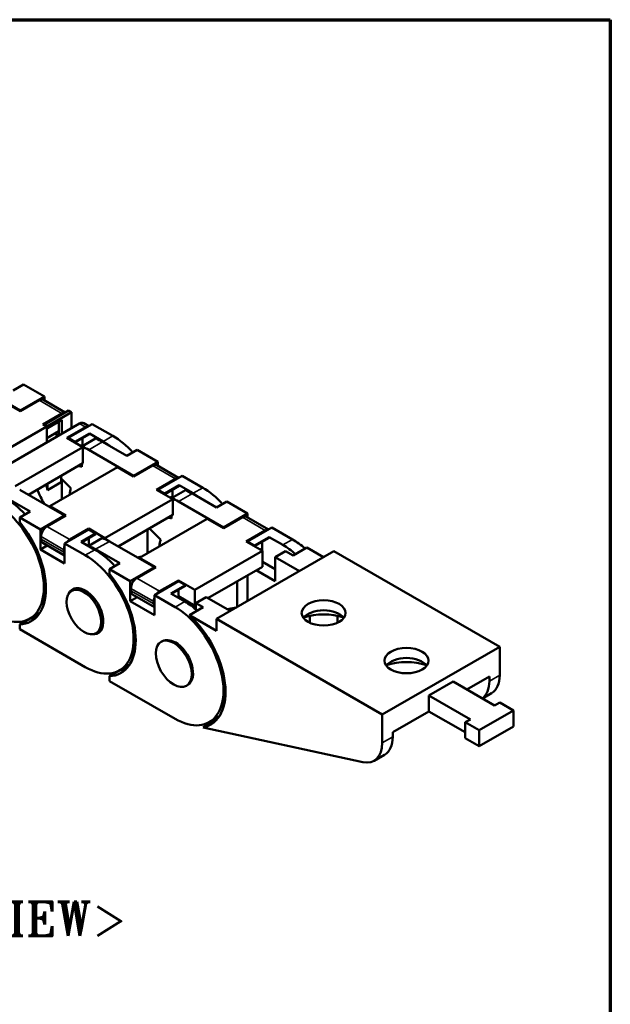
# Model space of a CAD drawing. Header units: millimetres. Extents: x 10 to 277, y 10 to 201.
# Tile 7 of 7: x 236 to 277, y 127 to 195. Entities that reach past the tile are written whole.
import ezdxf

# ---------------------------------------------------------------- set-up
doc = ezdxf.new("R2010")
doc.units = ezdxf.units.MM
doc.header["$LTSCALE"] = 0.3
for name, color, linetype, lineweight in [('경계(ISO)', 7, 'Continuous', 70), ('기호(ISO)', 7, 'Continuous', 25), ('외형선(ISO)', 7, 'Continuous', 50), ('좁은 외형선(ISO)', 4, 'Continuous', 35)]:
    doc.layers.add(name, color=color, linetype=linetype, lineweight=lineweight)
doc.styles.add('한신 주석 텍스트', font='RomanT.shx')

msp = doc.modelspace()

# ---------------------------------------------------------------- linework, layer by layer
at = {"layer": '경계(ISO)'}
for p, q in [((156.667, 194.667), (276.667, 194.667)), ((276.667, 194.667), (276.667, 10))]:
    msp.add_line(p, q, dxfattribs=at)
at = {"layer": '외형선(ISO)'}
for p, q in [((236.391, 167.996), (233.327, 169.761)), ((235.92, 169.353), (236.627, 169.761)), ((236.627, 169.761), (238.041, 168.946)), ((238.041, 168.946), (236.391, 167.996)), ((239.456, 167.861), (237.971, 168.716)), ((238.041, 168.675), (238.041, 168.946)), ((235.284, 168.58), (236.391, 167.942)), ((236.391, 167.942), (237.688, 168.688)), ((236.391, 167.996), (236.391, 167.942)), ((239.243, 167.792), (237.947, 167.046)), ((238.041, 167.046), (239.691, 167.996)), ((239.899, 167.876), (238.249, 166.926)), ((238.249, 166.779), (239.239, 167.349)), ((239.239, 167.349), (239.239, 166.41)), ((239.691, 167.996), (239.899, 167.876)), ((239.899, 166.79), (239.899, 167.876)), ((233.229, 162.949), (240.442, 167.103)), ((238.202, 166.899), (233.583, 164.239)), ((237.947, 167.046), (238.202, 166.899)), ((238.041, 166.992), (238.041, 167.046)), ((238.249, 166.926), (238.041, 167.046)), ((238.202, 165.813), (238.202, 166.899)), ((238.249, 166.926), (238.249, 166.779)), ((239.031, 166.29), (239.031, 167.229)), ((240.859, 166.862), (239.563, 166.116)), ((239.657, 166.116), (241.307, 167.066)), ((241.072, 166.93), (240.724, 167.13)), ((241.307, 167.066), (242.721, 166.251)), ((239.031, 166.58), (238.202, 166.103)), ((238.748, 166.417), (238.999, 166.272)), ((239.563, 166.116), (240.67, 165.478)), ((239.657, 166.061), (239.657, 166.116)), ((240.128, 165.844), (239.657, 166.116)), ((241.118, 166.414), (240.128, 165.844)), ((240.128, 165.799), (241.118, 166.369)), ((240.6, 165.534), (241.542, 166.076)), ((240.647, 165.561), (240.647, 166.097)), ((242.061, 165.871), (241.118, 166.414)), ((241.118, 166.369), (241.118, 166.414)), ((240.67, 165.478), (236.051, 162.817)), ((240.128, 165.844), (240.128, 165.799)), ((240.647, 165.65), (240.509, 165.571)), ((240.6, 165.518), (240.6, 165.534)), ((240.67, 165.478), (240.67, 164.388)), ((242.014, 165.844), (243.664, 164.894)), ((244.135, 163.537), (241.071, 165.301)), ((243.664, 164.894), (244.371, 165.301)), ((244.371, 165.301), (245.785, 164.487)), ((240.67, 164.388), (236.95, 162.245)), ((243.027, 164.12), (238.408, 161.46)), ((240.6, 164.149), (240.6, 164.347)), ((243.027, 164.12), (244.135, 163.482)), ((245.785, 164.487), (244.135, 163.537)), ((244.135, 163.482), (245.432, 164.229)), ((247.2, 163.401), (245.714, 164.257)), ((245.785, 164.216), (245.785, 164.487)), ((239.192, 163.359), (239.192, 163.536)), ((239.192, 163.104), (239.192, 163.359)), ((239.853, 162.7), (239.192, 163.359)), ((244.135, 163.537), (244.135, 163.482)), ((246.987, 163.333), (245.691, 162.587)), ((245.785, 162.587), (247.435, 163.537)), ((247.435, 163.537), (248.849, 162.722)), ((238.249, 162.561), (239.192, 163.104)), ((238.249, 162.993), (238.249, 162.561)), ((239.239, 163.312), (239.239, 161.939)), ((247.246, 162.885), (246.257, 162.315)), ((246.257, 162.27), (247.246, 162.84)), ((247.246, 162.84), (247.246, 162.885)), ((248.189, 162.342), (247.246, 162.885)), ((235.414, 162.044), (237.064, 161.094)), ((239.421, 160.822), (236.357, 162.587)), ((245.691, 162.587), (246.799, 161.949)), ((245.785, 162.532), (245.785, 162.587)), ((246.257, 162.315), (245.785, 162.587)), ((246.257, 162.315), (246.257, 162.27)), ((246.775, 162.121), (246.637, 162.042)), ((246.728, 162.005), (247.671, 162.547)), ((246.728, 161.989), (246.728, 162.005)), ((246.775, 162.032), (246.775, 162.568)), ((248.142, 162.315), (249.792, 161.365)), ((238.408, 161.46), (239.515, 160.822)), ((238.408, 161.46), (238.408, 161.406)), ((246.799, 161.949), (242.179, 159.288)), ((246.799, 161.949), (246.799, 160.859)), ((250.263, 160.008), (247.199, 161.772)), ((249.792, 161.365), (250.499, 161.772)), ((250.499, 161.772), (251.913, 160.958)), ((237.064, 161.094), (236.357, 160.686)), ((236.357, 160.686), (237.771, 159.872)), ((236.357, 160.686), (236.357, 160.363)), ((237.771, 159.872), (239.421, 160.822)), ((239.515, 160.822), (238.219, 160.076)), ((239.421, 160.822), (239.421, 160.768)), ((246.799, 160.859), (243.078, 158.716)), ((246.728, 160.62), (246.728, 160.818)), ((251.913, 160.958), (250.263, 160.008)), ((250.263, 159.953), (251.56, 160.7)), ((253.328, 159.872), (251.843, 160.728)), ((251.913, 160.687), (251.913, 160.958)), ((249.156, 160.591), (244.536, 157.931)), ((249.156, 160.591), (250.263, 159.953)), ((250.263, 160.008), (250.263, 159.953)), ((251.913, 159.058), (253.563, 160.008)), ((253.563, 160.008), (254.978, 159.193)), ((237.771, 158.509), (237.771, 159.872)), ((237.818, 159.382), (237.818, 159.218)), ((241.071, 159.872), (239.421, 158.922)), ((239.775, 159.18), (241.071, 159.926)), ((240.553, 159.03), (241.542, 159.6)), ((241.542, 159.555), (240.592, 159.008)), ((241.071, 159.926), (241.071, 159.872)), ((241.071, 159.926), (242.179, 159.288)), ((241.542, 159.6), (241.071, 159.872)), ((242.014, 159.29), (241.071, 158.747)), ((241.071, 159.284), (241.071, 158.836)), ((241.542, 159.6), (241.542, 159.555)), ((242.179, 159.288), (242.179, 159.218)), ((245.078, 159.868), (245.078, 158.243)), ((245.981, 159.171), (245.207, 159.942)), ((253.115, 159.804), (251.819, 159.058)), ((253.375, 159.356), (252.385, 158.786)), ((252.385, 158.741), (253.375, 159.311)), ((254.318, 158.813), (253.375, 159.356)), ((253.375, 159.311), (253.375, 159.356)), ((238.243, 158.781), (237.771, 158.509)), ((237.936, 158.958), (239.421, 158.103)), ((239.421, 158.922), (239.421, 157.559)), ((239.421, 158.922), (240.835, 158.107)), ((241.495, 158.487), (240.553, 159.03)), ((240.98, 158.784), (241.071, 158.836)), ((241.101, 158.819), (241.01, 158.767)), ((241.05, 158.744), (241.118, 158.784)), ((241.071, 158.836), (241.149, 158.792)), ((241.071, 158.747), (241.071, 158.732)), ((241.118, 158.784), (241.118, 158.809)), ((241.118, 158.784), (241.127, 158.779)), ((245.549, 157.293), (242.485, 159.058)), ((251.819, 159.058), (252.927, 158.42)), ((251.913, 159.003), (251.913, 159.058)), ((252.385, 158.786), (251.913, 159.058)), ((252.385, 158.786), (252.385, 158.741)), ((252.903, 158.433), (252.903, 159.039)), ((255.954, 158.631), (255.011, 158.088)), ((257.096, 157.973), (255.954, 158.631)), ((239.421, 157.559), (237.771, 158.509)), ((239.374, 158.486), (239.374, 158.322)), ((241.542, 158.515), (243.192, 157.564)), ((244.692, 158.021), (244.38, 157.966)), ((252.927, 158.42), (248.307, 155.759)), ((257.806, 158.382), (249.792, 153.767)), ((252.903, 158.592), (252.766, 158.513)), ((252.927, 158.42), (252.927, 157.33)), ((254.506, 158.379), (253.799, 157.972)), ((253.799, 157.972), (253.799, 156.337)), ((253.799, 157.972), (255.446, 157.023)), ((255.011, 158.088), (254.506, 158.379)), ((269.119, 151.867), (257.806, 158.382)), ((243.192, 157.564), (242.485, 157.157)), ((243.9, 156.343), (245.549, 157.293)), ((245.644, 157.293), (244.347, 156.547)), ((244.536, 157.931), (245.644, 157.293)), ((244.536, 157.931), (244.536, 157.877)), ((245.549, 157.293), (245.549, 157.239)), ((252.927, 157.33), (249.206, 155.187)), ((252.927, 157.653), (253.799, 157.151)), ((242.485, 157.157), (243.9, 156.343)), ((242.485, 157.157), (242.485, 156.834)), ((251.913, 156.746), (251.913, 154.989)), ((253.799, 156.337), (252.501, 157.084)), ((243.9, 154.98), (243.9, 156.343)), ((247.199, 156.343), (245.549, 155.393)), ((245.903, 155.651), (247.199, 156.397)), ((246.681, 155.501), (247.671, 156.071)), ((247.671, 156.026), (246.72, 155.479)), ((247.199, 156.397), (247.199, 156.343)), ((247.199, 156.397), (248.307, 155.759)), ((247.671, 156.071), (247.199, 156.343)), ((247.671, 156.071), (247.671, 156.026)), ((251.206, 156.339), (251.206, 154.582)), ((240.242, 155.874), (239.909, 155.682)), ((244.371, 155.252), (243.9, 154.98)), ((243.947, 155.852), (243.947, 155.689)), ((244.065, 155.429), (245.549, 154.574)), ((245.549, 155.393), (245.549, 154.03)), ((245.549, 155.393), (246.964, 154.578)), ((247.624, 154.958), (246.681, 155.501)), ((247.109, 155.255), (247.199, 155.307)), ((247.229, 155.29), (247.138, 155.238)), ((247.178, 155.215), (247.246, 155.255)), ((247.199, 155.755), (247.199, 155.307)), ((247.199, 155.307), (248.307, 154.669)), ((247.246, 155.255), (247.246, 155.28)), ((247.246, 155.255), (248.189, 154.712)), ((248.307, 155.759), (248.307, 154.669)), ((249.085, 155.257), (248.378, 154.85)), ((249.085, 155.257), (250.732, 154.309)), ((245.549, 154.03), (243.9, 154.98)), ((245.502, 154.957), (245.502, 154.793)), ((248.378, 154.71), (248.307, 154.669)), ((248.378, 154.85), (248.378, 154.423)), ((248.378, 154.85), (248.883, 154.559)), ((237.696, 154.157), (237.036, 153.777)), ((248.883, 154.559), (247.94, 154.016)), ((249.792, 152.95), (247.94, 154.016)), ((251.151, 154.55), (250.508, 154.437)), ((256.156, 153.976), (256.156, 153.503)), ((258.041, 153.976), (258.041, 153.503)), ((237.064, 153.787), (236.357, 153.379)), ((236.357, 153.379), (236.357, 153.056)), ((237.064, 153.793), (237.064, 153.787)), ((261.106, 147.252), (249.792, 153.767)), ((249.792, 153.767), (249.792, 152.95)), ((240.835, 150.477), (236.357, 153.056)), ((241.906, 152.985), (241.573, 152.794)), ((246.098, 152.265), (246.004, 152.211)), ((261.106, 147.252), (269.119, 151.867)), ((269.119, 149.929), (269.119, 151.867)), ((243.824, 150.628), (243.164, 150.248)), ((243.192, 150.258), (242.485, 149.85)), ((243.192, 150.264), (243.192, 150.258)), ((242.485, 149.85), (242.485, 149.527)), ((246.964, 146.948), (242.485, 149.527)), ((247.84, 149.268), (247.734, 149.207)), ((265.938, 149.49), (264.288, 148.539)), ((268.766, 147.861), (265.938, 149.49)), ((268.412, 149.825), (266.884, 148.945)), ((268.412, 149.825), (268.412, 149.522)), ((264.288, 148.539), (264.288, 147.449)), ((264.288, 148.539), (267.116, 146.911)), ((268.565, 148.704), (267.933, 148.341)), ((269.119, 148.064), (268.766, 147.861)), ((270.062, 147.521), (269.119, 148.064)), ((261.106, 145.314), (261.106, 147.252)), ((264.288, 147.449), (261.813, 146.024)), ((264.288, 147.449), (266.762, 146.024)), ((267.705, 146.164), (270.062, 147.521)), ((270.062, 146.431), (270.062, 147.521)), ((248.876, 146.354), (249.817, 146.896)), ((249.952, 147.099), (249.292, 146.719)), ((249.818, 146.897), (249.661, 146.931)), ((267.116, 146.911), (266.762, 146.707)), ((266.762, 145.617), (266.762, 146.707)), ((266.762, 146.707), (267.705, 146.164)), ((248.876, 146.354), (259.78, 143.996)), ((261.813, 146.024), (261.813, 145.722)), ((267.705, 145.074), (270.062, 146.431)), ((267.705, 145.074), (267.705, 146.164)), ((266.762, 145.617), (267.705, 145.074)), ((260.551, 144.089), (261.258, 144.497))]:
    msp.add_line(p, q, dxfattribs=at)
for centre, major_axis, ratio, start_param, end_param in [((237.688, 168.225), (0.283, 0.491), 0.578093, 0, 0.783464), ((239.243, 167.329), (0.283, 0.491), 0.578093, 0.294473, 0.783464), ((239.456, 162.416), (-2.395, 4.16), 0.578093, 5.863006, 5.877907), ((240.442, 166.639), (0.283, 0.491), 0.578093, 0, 0.783464), ((240.859, 166.399), (0.283, 0.491), 0.578093, 0.294473, 0.783464), ((242.014, 162.029), (2.329, -4.044), 0.578093, 2.358128, 2.501476), ((242.721, 162.436), (2.329, -4.044), 0.578093, 1.934356, 2.358128), ((241.071, 161.486), (-2.395, 4.16), 0.578093, 5.781201, 5.78922), ((241.071, 161.486), (-2.329, 4.044), 0.578093, 5.499721, 5.643068), ((242.061, 162.056), (-2.329, 4.044), 0.578093, 5.330816, 5.499721), ((241.071, 161.486), (1.497, -2.6), 0.578093, 2.582221, 2.701741), ((245.432, 163.766), (0.283, 0.491), 0.578093, 0, 0.783464), ((246.987, 162.87), (0.283, 0.491), 0.578093, 0.294473, 0.783464), ((239.456, 162.416), (-0.915, 1.589), 0.578093, 0.925897, 1.162728), ((241.071, 161.486), (-0.915, 1.589), 0.578093, 0.438266, 0.777458), ((248.849, 158.907), (2.329, -4.044), 0.578093, 1.934356, 2.358128), ((235.367, 158.201), (-2.329, 4.044), 0.578093, 5.075949, 5.499721), ((240.446, 162.986), (-2.395, 4.16), 0.578093, 1.339136, 1.565318), ((247.199, 157.957), (-2.395, 4.16), 0.578093, 5.781201, 5.78922), ((247.199, 157.957), (-2.329, 4.044), 0.578093, 5.499721, 5.643068), ((248.142, 158.5), (2.329, -4.044), 0.578093, 2.358128, 2.501476), ((248.189, 158.527), (-2.329, 4.044), 0.578093, 5.330816, 5.499721), ((234.707, 157.821), (2.329, -4.044), 0.578093, 5.499721, 8.641314), ((247.199, 157.957), (1.497, -2.6), 0.578093, 2.582221, 2.701741), ((251.56, 160.237), (0.283, 0.491), 0.578093, 0, 0.783464), ((234.707, 157.821), (2.429, -4.217), 0.578093, 5.999751, 8.141283), ((238.219, 159.612), (-0.283, -0.491), 0.578093, 3.925057, 5.495853), ((242.485, 155.242), (-2.329, 4.044), 0.578093, 5.499721, 5.643068), ((253.115, 159.341), (0.283, 0.491), 0.578093, 0.294473, 0.783464), ((238.219, 159.449), (-0.283, -0.491), 0.578093, 5.495853, 6.283185), ((239.775, 158.716), (0.283, 0.491), 0.578093, 1.864303, 2.354261), ((239.775, 158.716), (0.283, 0.491), 0.578093, 0.783464, 1.272456), ((241.542, 154.699), (2.329, -4.044), 0.578093, 2.358128, 2.501476), ((247.199, 157.957), (-0.915, 1.589), 0.578093, 0.438266, 0.777458), ((253.328, 154.428), (-2.395, 4.16), 0.578093, 5.781201, 5.78922), ((254.318, 154.998), (-2.329, 4.044), 0.578093, 5.235623, 5.499721), ((254.978, 155.378), (2.329, -4.044), 0.578093, 2.094031, 2.358128), ((239.775, 158.553), (-0.283, -0.491), 0.578093, 5.495853, 5.985811), ((240.835, 154.292), (2.329, -4.044), 0.578093, 5.499721, 8.641314), ((241.495, 154.672), (-2.329, 4.044), 0.578093, 5.075949, 5.499721), ((240.835, 154.292), (2.429, -4.217), 0.578093, 5.999751, 8.141283), ((240.835, 154.292), (-0.865, 1.502), 0.578093, 2.728207, 6.696571), ((244.347, 156.083), (-0.283, -0.491), 0.578093, 3.925057, 5.495853), ((244.347, 155.92), (-0.283, -0.491), 0.578093, 5.495853, 6.283185), ((245.903, 155.187), (0.283, 0.491), 0.578093, 0.783464, 1.272456), ((245.903, 155.187), (0.283, 0.491), 0.578093, 1.864303, 2.354261), ((245.903, 155.024), (-0.283, -0.491), 0.578093, 5.495853, 5.985811), ((246.964, 150.763), (2.329, -4.044), 0.578093, 5.499721, 8.641314), ((247.624, 151.143), (-2.329, 4.044), 0.578093, 5.235623, 5.499721), ((248.189, 158.527), (2.329, -4.044), 0.578093, 5.499721, 5.556848), ((235.367, 158.201), (2.329, -4.044), 0.578093, 0, 0.013921), ((246.963, 150.763), (2.429, -4.217), 0.578093, 6.088944, 8.353631), ((257.099, 153.493), (-1.5, 0), 0.575862, 3.546963, 5.877815), ((257.099, 152.539), (2.667, 0), 0.575862, 1.036943, 2.104649), ((235.414, 158.228), (2.429, -4.217), 0.578093, 5.999751, 6.137656), ((246.964, 150.763), (0.865, -1.502), 0.578093, 6.269913, 8.641376), ((241.495, 154.672), (2.329, -4.044), 0.578093, 0, 0.013921), ((262.756, 150.236), (-1.5, 0), 0.575862, 3.546963, 5.877815), ((262.756, 149.282), (2.667, 0), 0.575862, 1.036943, 2.104649), ((241.542, 154.699), (2.429, -4.217), 0.578093, 5.999751, 6.137656), ((267.234, 151.015), (1.331, -2.311), 0.578093, 0, 0.787332), ((266.527, 150.608), (1.331, -2.311), 0.578093, 0.054926, 0.787332), ((247.624, 151.143), (2.329, -4.044), 0.578093, 0, 0.01377), ((259.22, 146.4), (1.331, -2.311), 0.578093, 5.801262, 7.070517), ((259.927, 146.808), (1.331, -2.311), 0.578093, 0, 0.787332)]:
    msp.add_ellipse(centre, major_axis=major_axis, ratio=ratio, start_param=start_param, end_param=end_param, dxfattribs=at)
for centre, major_axis, ratio in [((240.741, 154.238), (-0.832, 1.444), 0.578093), ((257.099, 154.174), (-1.5, 0), 0.575862), ((246.869, 150.709), (-0.865, 1.502), 0.578093), ((262.756, 150.917), (-1.5, 0), 0.575862)]:
    msp.add_ellipse(centre, major_axis=major_axis, ratio=ratio, dxfattribs=at)
at = {"layer": '좁은 외형선(ISO)'}
for p, q in [((239.243, 167.792), (237.688, 168.688)), ((240.859, 166.862), (240.442, 167.103)), ((242.061, 165.871), (242.721, 166.251)), ((241.071, 165.301), (242.014, 165.844)), ((246.987, 163.333), (245.432, 164.229)), ((248.189, 162.342), (248.849, 162.722)), ((247.199, 161.772), (248.142, 162.315)), ((253.115, 159.804), (251.56, 160.7)), ((239.775, 159.18), (238.219, 160.076)), ((237.818, 159.382), (239.374, 158.486)), ((239.374, 158.322), (237.818, 159.218)), ((242.485, 159.058), (241.542, 158.515)), ((254.318, 158.813), (254.978, 159.193)), ((241.495, 158.487), (240.835, 158.107)), ((245.903, 155.651), (244.347, 156.547)), ((243.947, 155.852), (245.502, 154.957)), ((245.502, 154.793), (243.947, 155.689)), ((247.624, 154.958), (246.964, 154.578)), ((268.412, 149.522), (269.119, 149.929)), ((261.106, 145.314), (261.813, 145.722))]:
    msp.add_line(p, q, dxfattribs=at)
msp.add_ellipse((246.963, 150.763), major_axis=(-0.865, 1.502), ratio=0.578093, start_param=5.499658, end_param=6.283185, dxfattribs=at)

# ---------------------------------------------------------------- texts
at = {"layer": '기호(ISO)', "color": 2, "insert": (227.816, 133.294), "char_height": 2.33333, "width": 42.43833, "attachment_point": 5, "style": '한신 주석 텍스트'}
msp.add_mtext('{<ISOMETRIC VIEW>}', dxfattribs=at)

doc.saveas('drawing.dxf')
